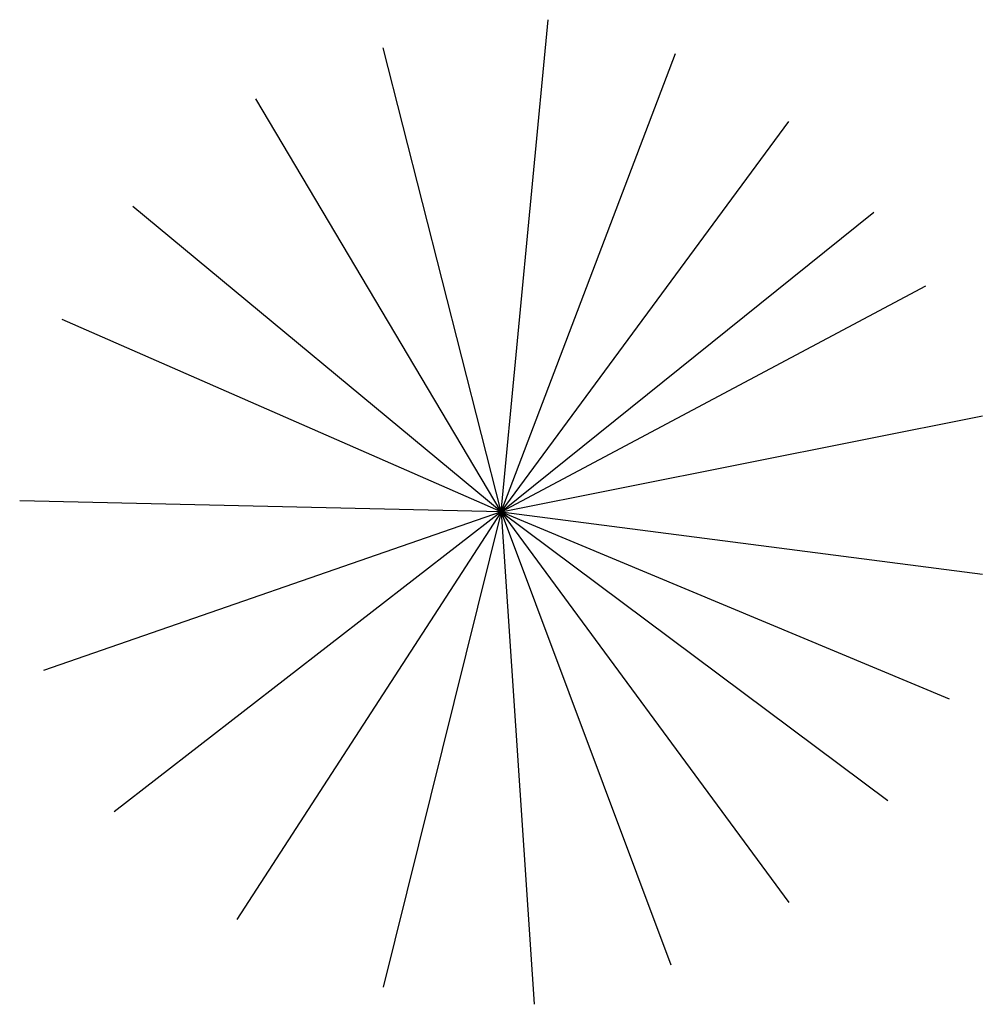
# Model space of a CAD drawing. Header units: millimetres. Extents: x 198.15 to 199.15, y 156.35 to 157.37.
import ezdxf

# ---------------------------------------------------------------- set-up
doc = ezdxf.new("R2010")
doc.units = ezdxf.units.MM

# ---------------------------------------------------------------- blocks, each defined once
blk = doc.blocks.new('ARBOL02')
for q in [(0.0491, 0.5088), (-0.1227, 0.4794), (0.1816, 0.4735), (-0.2552, 0.4264), (0.2994, 0.4028), (-0.3828, 0.3145), (0.3877, 0.3086), (0.4417, 0.232), (-0.4564, 0.1967), (0.5006, 0.0966), (-0.5006, 0.0082), (-0.476, -0.1684), (-0.4024, -0.3157), (-0.2748, -0.4276), (-0.1227, -0.4982), (0, -0.0035), (0.0344, -0.5159), (0.1767, -0.4747), (0.2994, -0.4099), (0.4024, -0.3039), (0.5006, -0.0683), (0.4662, -0.1979)]:
    blk.add_line((0, -0.0035), q)

msp = doc.modelspace()

# ---------------------------------------------------------------- block references
msp.add_blockref('ARBOL02', (198.6522, 156.8619))

doc.saveas('drawing.dxf')
